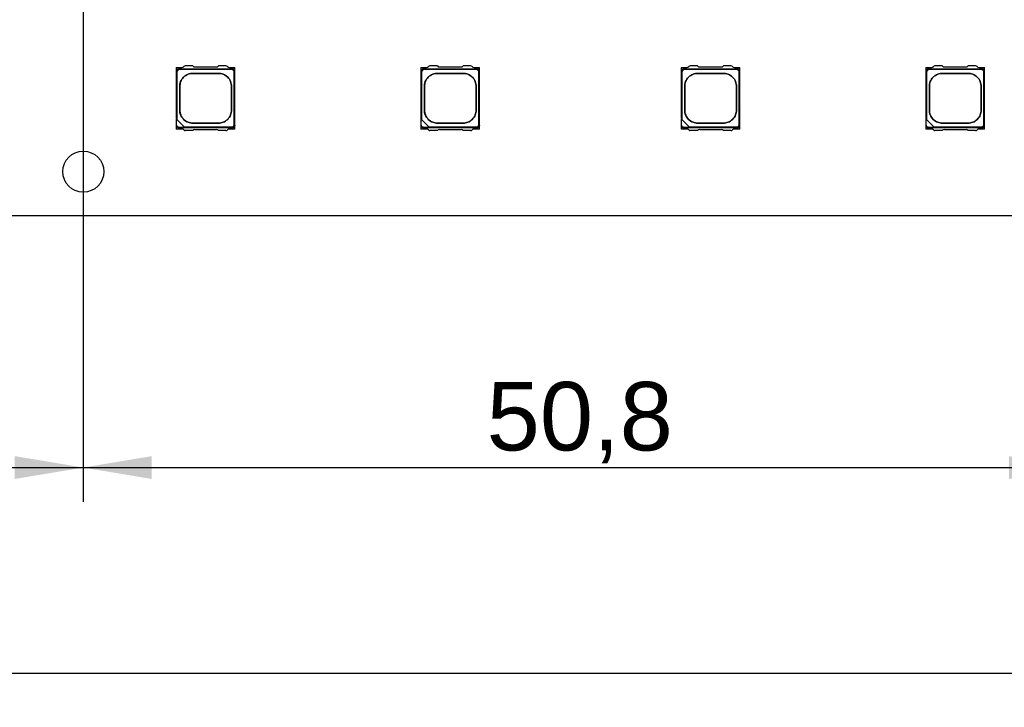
# Model space of a CAD drawing. Header units: millimetres. Extents: x 16 to 406, y 5 to 285.
# Tile 7 of 20: x 111 to 162, y 141 to 177. Entities that reach past the tile are written whole.
import ezdxf
from ezdxf.enums import TextEntityAlignment as Align

# ---------------------------------------------------------------- set-up
doc = ezdxf.new("R2010")
doc.units = ezdxf.units.MM
doc.layers.add('Default', color=7, linetype='Continuous')
doc.layers.add('RECLED_223X50MM_', color=7, linetype='Continuous')
doc.styles.add('SEACAD_Arial', font='arial.ttf')
doc.dimstyles.new('ISO', dxfattribs={"dimtxt": 3.5, "dimasz": 3.5, "dimexe": 1.75, "dimexo": 0, "dimgap": 0.875, "dimtad": 1, "dimtxsty": 'SEACAD_Arial', "dimblk1": '_SE_FILLED', "dimblk2": '_SE_FILLED', "dimsah": 1, "dimcen": 1.75, "dimadec": 0, "dimazin": 0, "dimtfac": 0.5, "dimtdec": 3, "dimtmove": 0, "dimatfit": 3, "dimfxl": 1, "dimarcsym": 0})

# ---------------------------------------------------------------- blocks, each defined once
blk = doc.blocks.new('SE')
at = {"layer": 'RECLED_223X50MM_', "color": 7, "linetype": 'Continuous'}
for p, q in [((119.326, 174.191), (119.326, 173.986)), ((119.326, 174.191), (119.608, 174.191)), ((119.456, 174.116), (122.196, 174.116)), ((122.161, 174.081), (119.491, 174.081)), ((120.164, 174.266), (119.787, 174.266)), ((120.276, 174.216), (121.376, 174.216)), ((121.866, 174.266), (121.488, 174.266)), ((122.044, 174.191), (122.326, 174.191)), ((122.326, 173.986), (122.326, 174.191)), ((131.826, 174.191), (131.826, 173.986)), ((131.826, 174.191), (132.108, 174.191)), ((131.956, 174.116), (134.696, 174.116)), ((134.661, 174.081), (131.991, 174.081)), ((132.664, 174.266), (132.287, 174.266)), ((132.776, 174.216), (133.876, 174.216)), ((134.366, 174.266), (133.988, 174.266)), ((134.544, 174.191), (134.826, 174.191)), ((134.826, 173.986), (134.826, 174.191)), ((145.126, 174.191), (145.126, 173.986)), ((145.126, 174.191), (145.408, 174.191)), ((145.256, 174.116), (147.996, 174.116)), ((147.961, 174.081), (145.291, 174.081)), ((145.964, 174.266), (145.587, 174.266)), ((146.076, 174.216), (147.176, 174.216)), ((147.666, 174.266), (147.288, 174.266)), ((147.844, 174.191), (148.126, 174.191)), ((148.126, 173.986), (148.126, 174.191)), ((157.626, 174.191), (157.626, 173.986)), ((157.626, 174.191), (157.908, 174.191)), ((157.756, 174.116), (160.496, 174.116)), ((160.461, 174.081), (157.791, 174.081)), ((158.464, 174.266), (158.087, 174.266)), ((158.576, 174.216), (159.676, 174.216)), ((160.166, 174.266), (159.788, 174.266)), ((160.344, 174.191), (160.626, 174.191)), ((160.626, 173.986), (160.626, 174.191)), ((119.326, 173.986), (119.326, 171.584)), ((119.361, 173.951), (119.361, 171.526)), ((122.291, 171.281), (122.291, 173.951)), ((122.326, 171.246), (122.326, 173.986)), ((131.826, 173.986), (131.826, 171.246)), ((131.861, 173.951), (131.861, 171.526)), ((134.791, 171.281), (134.791, 173.951)), ((134.826, 171.246), (134.826, 173.986)), ((145.126, 173.986), (145.126, 171.584)), ((145.161, 173.951), (145.161, 171.526)), ((148.091, 171.281), (148.091, 173.951)), ((148.126, 171.246), (148.126, 173.986)), ((157.626, 173.986), (157.626, 171.246)), ((157.661, 173.951), (157.661, 171.526)), ((160.591, 171.281), (160.591, 173.951)), ((160.626, 171.246), (160.626, 173.986)), ((119.361, 171.526), (119.34, 171.547)), ((131.861, 171.526), (131.84, 171.547)), ((145.161, 171.526), (145.14, 171.547)), ((157.661, 171.526), (157.64, 171.547)), ((119.326, 171.315), (119.326, 171.246)), ((119.326, 171.246), (119.326, 171.041)), ((119.608, 171.041), (119.326, 171.041)), ((119.736, 171.151), (119.361, 171.526)), ((119.455, 171.116), (122.2, 171.116)), ((119.736, 171.151), (122.161, 171.151)), ((119.757, 171.13), (119.736, 171.151)), ((122.326, 171.041), (122.044, 171.041)), ((122.326, 171.041), (122.326, 171.246)), ((131.826, 171.246), (131.826, 171.041)), ((132.108, 171.041), (131.826, 171.041)), ((132.236, 171.151), (131.861, 171.526)), ((131.955, 171.116), (134.7, 171.116)), ((132.236, 171.151), (134.661, 171.151)), ((132.257, 171.13), (132.236, 171.151)), ((134.826, 171.041), (134.544, 171.041)), ((134.826, 171.041), (134.826, 171.246)), ((145.126, 171.315), (145.126, 171.246)), ((145.126, 171.246), (145.126, 171.041)), ((145.408, 171.041), (145.126, 171.041)), ((145.536, 171.151), (145.161, 171.526)), ((145.255, 171.116), (148, 171.116)), ((145.536, 171.151), (147.961, 171.151)), ((145.557, 171.13), (145.536, 171.151)), ((148.126, 171.041), (147.844, 171.041)), ((148.126, 171.041), (148.126, 171.246)), ((157.626, 171.246), (157.626, 171.041)), ((157.908, 171.041), (157.626, 171.041)), ((158.036, 171.151), (157.661, 171.526)), ((157.755, 171.116), (160.5, 171.116)), ((158.036, 171.151), (160.461, 171.151)), ((158.057, 171.13), (158.036, 171.151)), ((160.626, 171.041), (160.344, 171.041)), ((160.626, 171.041), (160.626, 171.246)), ((120.164, 170.966), (119.787, 170.966)), ((120.276, 171.016), (121.376, 171.016)), ((121.866, 170.966), (121.488, 170.966)), ((132.664, 170.966), (132.287, 170.966)), ((132.776, 171.016), (133.876, 171.016)), ((134.366, 170.966), (133.988, 170.966)), ((145.964, 170.966), (145.587, 170.966)), ((146.076, 171.016), (147.176, 171.016)), ((147.666, 170.966), (147.288, 170.966)), ((158.464, 170.966), (158.087, 170.966)), ((158.576, 171.016), (159.676, 171.016)), ((160.166, 170.966), (159.788, 170.966)), ((292.276, 166.616), (69.276, 166.616))]:
    blk.add_line(p, q, dxfattribs=at)
blk.add_circle((114.576, 168.866), 1.05, dxfattribs=at)
for centre, radius, start, end in [((119.458, 173.984), 0.132, 91.0089, 178.9911), ((119.608, 174.341), 0.15, 270, 315.573), ((119.787, 174.166), 0.1, 90, 135.573), ((120.276, 174.366), 0.15, 221.8103, 270), ((121.376, 174.366), 0.15, 270, 318.1897), ((121.866, 174.166), 0.1, 44.427, 90), ((122.044, 174.341), 0.15, 224.427, 270), ((122.194, 173.984), 0.132, 1.0089, 88.9911), ((131.958, 173.984), 0.132, 91.0089, 178.9911), ((132.108, 174.341), 0.15, 270, 315.573), ((132.287, 174.166), 0.1, 90, 135.573), ((132.776, 174.366), 0.15, 221.8103, 270), ((133.876, 174.366), 0.15, 270, 318.1897), ((134.366, 174.166), 0.1, 44.427, 90), ((134.544, 174.341), 0.15, 224.427, 270), ((134.694, 173.984), 0.132, 1.0089, 88.9911), ((145.258, 173.984), 0.132, 91.0089, 178.9911), ((145.408, 174.341), 0.15, 270, 315.573), ((145.587, 174.166), 0.1, 90, 135.573), ((146.076, 174.366), 0.15, 221.8103, 270), ((147.176, 174.366), 0.15, 270, 318.1897), ((147.666, 174.166), 0.1, 44.427, 90), ((147.844, 174.341), 0.15, 224.427, 270), ((147.994, 173.984), 0.132, 1.0089, 88.9911), ((157.758, 173.984), 0.132, 91.0089, 178.9911), ((157.908, 174.341), 0.15, 270, 315.573), ((158.087, 174.166), 0.1, 90, 135.573), ((158.576, 174.366), 0.15, 221.8103, 270), ((159.676, 174.366), 0.15, 270, 318.1897), ((160.166, 174.166), 0.1, 44.427, 90), ((160.344, 174.341), 0.15, 224.427, 270), ((160.494, 173.984), 0.132, 1.0089, 88.9911), ((119.458, 171.248), 0.132, 181.0181, 268.5406), ((119.608, 170.891), 0.15, 44.427, 90), ((122.044, 170.891), 0.15, 90, 135.573), ((122.194, 171.248), 0.133, 272.729, 358.9646), ((131.958, 171.248), 0.132, 181.0181, 268.5406), ((132.108, 170.891), 0.15, 44.427, 90), ((134.544, 170.891), 0.15, 90, 135.573), ((134.694, 171.248), 0.133, 272.729, 358.9646), ((145.258, 171.248), 0.132, 181.0181, 268.5406), ((145.408, 170.891), 0.15, 44.427, 90), ((147.844, 170.891), 0.15, 90, 135.573), ((147.994, 171.248), 0.133, 272.729, 358.9646), ((157.758, 171.248), 0.132, 181.0181, 268.5406), ((157.908, 170.891), 0.15, 44.427, 90), ((160.344, 170.891), 0.15, 90, 135.573), ((160.494, 171.248), 0.133, 272.729, 358.9646), ((119.787, 171.066), 0.1, 224.427, 270), ((120.276, 170.866), 0.15, 90, 138.1897), ((121.376, 170.866), 0.15, 41.8103, 90), ((121.866, 171.066), 0.1, 270, 315.573), ((132.287, 171.066), 0.1, 224.427, 270), ((132.776, 170.866), 0.15, 90, 138.1897), ((133.876, 170.866), 0.15, 41.8103, 90), ((134.366, 171.066), 0.1, 270, 315.573), ((145.587, 171.066), 0.1, 224.427, 270), ((146.076, 170.866), 0.15, 90, 138.1897), ((147.176, 170.866), 0.15, 41.8103, 90), ((147.666, 171.066), 0.1, 270, 315.573), ((158.087, 171.066), 0.1, 224.427, 270), ((158.576, 170.866), 0.15, 90, 138.1897), ((159.676, 170.866), 0.15, 41.8103, 90), ((160.166, 171.066), 0.1, 270, 315.573)]:
    blk.add_arc(centre, radius, start, end, dxfattribs=at)
for points, degree, knots in [([(119.491, 174.081), (119.438, 174.081), (119.399, 174.043), (119.361, 174.005), (119.361, 173.951)], 2, [0, 0, 0, 0.5, 0.5, 1, 1, 1]), ([(122.291, 173.951), (122.291, 174.004), (122.253, 174.043), (122.215, 174.081), (122.161, 174.081)], 2, [0, 0, 0, 0.5, 0.5, 1, 1, 1]), ([(131.991, 174.081), (131.938, 174.081), (131.899, 174.043), (131.861, 174.005), (131.861, 173.951)], 2, [0, 0, 0, 0.5, 0.5, 1, 1, 1]), ([(134.791, 173.951), (134.791, 174.004), (134.753, 174.043), (134.715, 174.081), (134.661, 174.081)], 2, [0, 0, 0, 0.5, 0.5, 1, 1, 1]), ([(145.291, 174.081), (145.238, 174.081), (145.199, 174.043), (145.161, 174.005), (145.161, 173.951)], 2, [0, 0, 0, 0.5, 0.5, 1, 1, 1]), ([(148.091, 173.951), (148.091, 174.004), (148.053, 174.043), (148.015, 174.081), (147.961, 174.081)], 2, [0, 0, 0, 0.5, 0.5, 1, 1, 1]), ([(157.791, 174.081), (157.738, 174.081), (157.699, 174.043), (157.661, 174.005), (157.661, 173.951)], 2, [0, 0, 0, 0.5, 0.5, 1, 1, 1]), ([(160.591, 173.951), (160.591, 174.004), (160.553, 174.043), (160.515, 174.081), (160.461, 174.081)], 2, [0, 0, 0, 0.5, 0.5, 1, 1, 1]), ([(122.146, 172.006), (122.146, 172.119), (122.146, 172.326), (122.146, 172.616), (122.146, 172.906), (122.146, 173.113), (122.146, 173.301), (122.121, 173.465), (121.968, 173.708), (121.724, 173.861), (121.561, 173.886), (121.364, 173.886), (121.141, 173.886), (120.826, 173.886), (120.511, 173.886), (120.288, 173.886), (120.091, 173.886), (119.928, 173.861), (119.685, 173.708), (119.531, 173.465), (119.506, 173.301), (119.506, 173.113), (119.506, 172.906), (119.506, 172.616), (119.506, 172.326), (119.506, 172.119), (119.506, 171.931), (119.531, 171.767), (119.685, 171.524), (119.928, 171.371), (120.091, 171.346), (120.288, 171.346), (120.511, 171.346), (120.826, 171.346), (121.141, 171.346), (121.364, 171.346), (121.561, 171.346), (121.724, 171.371), (121.968, 171.524), (122.121, 171.767), (122.146, 171.931), (122.146, 172.006)], 3, [0, 0, 0, 0, 0.036742, 0.073484, 0.110226, 0.146967, 0.146967, 0.171271, 0.195574, 0.219877, 0.244181, 0.244181, 0.283832, 0.323484, 0.363135, 0.402787, 0.402787, 0.42709, 0.451393, 0.475697, 0.5, 0.5, 0.536742, 0.573484, 0.610226, 0.646967, 0.646967, 0.671271, 0.695574, 0.719877, 0.744181, 0.744181, 0.783832, 0.823484, 0.863135, 0.902787, 0.902787, 0.92709, 0.951393, 0.975697, 1, 1, 1, 1]), ([(122.145, 172.006), (122.145, 171.931), (122.12, 171.767), (121.967, 171.524), (121.724, 171.372), (121.561, 171.347), (121.365, 171.347), (121.141, 171.347), (120.826, 171.347), (120.511, 171.347), (120.288, 171.347), (120.091, 171.347), (119.928, 171.372), (119.685, 171.524), (119.533, 171.767), (119.507, 171.931), (119.507, 172.119), (119.507, 172.325), (119.507, 172.616), (119.507, 172.907), (119.507, 173.113), (119.507, 173.301), (119.533, 173.465), (119.685, 173.707), (119.928, 173.86), (120.091, 173.885), (120.288, 173.885), (120.511, 173.885), (120.826, 173.885), (121.141, 173.885), (121.365, 173.885), (121.561, 173.885), (121.724, 173.86), (121.967, 173.707), (122.12, 173.465), (122.145, 173.301), (122.145, 173.113), (122.145, 172.907), (122.145, 172.616), (122.145, 172.325), (122.145, 172.119), (122.145, 172.006)], 3, [0, 0, 0, 0, 0.024303, 0.048607, 0.07291, 0.097213, 0.097213, 0.136865, 0.176516, 0.216168, 0.255819, 0.255819, 0.280123, 0.304426, 0.328729, 0.353033, 0.353033, 0.389774, 0.426516, 0.463258, 0.5, 0.5, 0.524303, 0.548607, 0.57291, 0.597213, 0.597213, 0.636865, 0.676516, 0.716168, 0.755819, 0.755819, 0.780123, 0.804426, 0.828729, 0.853033, 0.853033, 0.889774, 0.926516, 0.963258, 1, 1, 1, 1]), ([(134.646, 172.006), (134.646, 172.119), (134.646, 172.326), (134.646, 172.616), (134.646, 172.906), (134.646, 173.113), (134.646, 173.301), (134.621, 173.465), (134.468, 173.708), (134.224, 173.861), (134.061, 173.886), (133.864, 173.886), (133.641, 173.886), (133.326, 173.886), (133.011, 173.886), (132.788, 173.886), (132.591, 173.886), (132.428, 173.861), (132.185, 173.708), (132.031, 173.465), (132.006, 173.301), (132.006, 173.113), (132.006, 172.906), (132.006, 172.616), (132.006, 172.326), (132.006, 172.119), (132.006, 171.931), (132.031, 171.767), (132.185, 171.524), (132.428, 171.371), (132.591, 171.346), (132.788, 171.346), (133.011, 171.346), (133.326, 171.346), (133.641, 171.346), (133.864, 171.346), (134.061, 171.346), (134.224, 171.371), (134.468, 171.524), (134.621, 171.767), (134.646, 171.931), (134.646, 172.006)], 3, [0, 0, 0, 0, 0.036742, 0.073484, 0.110226, 0.146967, 0.146967, 0.171271, 0.195574, 0.219877, 0.244181, 0.244181, 0.283832, 0.323484, 0.363135, 0.402787, 0.402787, 0.42709, 0.451393, 0.475697, 0.5, 0.5, 0.536742, 0.573484, 0.610226, 0.646967, 0.646967, 0.671271, 0.695574, 0.719877, 0.744181, 0.744181, 0.783832, 0.823484, 0.863135, 0.902787, 0.902787, 0.92709, 0.951393, 0.975697, 1, 1, 1, 1]), ([(134.645, 172.006), (134.645, 171.931), (134.62, 171.767), (134.467, 171.524), (134.224, 171.372), (134.061, 171.347), (133.865, 171.347), (133.641, 171.347), (133.326, 171.347), (133.011, 171.347), (132.788, 171.347), (132.591, 171.347), (132.428, 171.372), (132.185, 171.524), (132.033, 171.767), (132.007, 171.931), (132.007, 172.119), (132.007, 172.325), (132.007, 172.616), (132.007, 172.907), (132.007, 173.113), (132.007, 173.301), (132.033, 173.465), (132.185, 173.707), (132.428, 173.86), (132.591, 173.885), (132.788, 173.885), (133.011, 173.885), (133.326, 173.885), (133.641, 173.885), (133.865, 173.885), (134.061, 173.885), (134.224, 173.86), (134.467, 173.707), (134.62, 173.465), (134.645, 173.301), (134.645, 173.113), (134.645, 172.907), (134.645, 172.616), (134.645, 172.325), (134.645, 172.119), (134.645, 172.006)], 3, [0, 0, 0, 0, 0.024303, 0.048607, 0.07291, 0.097213, 0.097213, 0.136865, 0.176516, 0.216168, 0.255819, 0.255819, 0.280123, 0.304426, 0.328729, 0.353033, 0.353033, 0.389774, 0.426516, 0.463258, 0.5, 0.5, 0.524303, 0.548607, 0.57291, 0.597213, 0.597213, 0.636865, 0.676516, 0.716168, 0.755819, 0.755819, 0.780123, 0.804426, 0.828729, 0.853033, 0.853033, 0.889774, 0.926516, 0.963258, 1, 1, 1, 1]), ([(147.946, 172.006), (147.946, 172.119), (147.946, 172.326), (147.946, 172.616), (147.946, 172.906), (147.946, 173.113), (147.946, 173.301), (147.921, 173.465), (147.768, 173.708), (147.524, 173.861), (147.361, 173.886), (147.164, 173.886), (146.941, 173.886), (146.626, 173.886), (146.311, 173.886), (146.088, 173.886), (145.891, 173.886), (145.728, 173.861), (145.485, 173.708), (145.331, 173.465), (145.306, 173.301), (145.306, 173.113), (145.306, 172.906), (145.306, 172.616), (145.306, 172.326), (145.306, 172.119), (145.306, 171.931), (145.331, 171.767), (145.485, 171.524), (145.728, 171.371), (145.891, 171.346), (146.088, 171.346), (146.311, 171.346), (146.626, 171.346), (146.941, 171.346), (147.164, 171.346), (147.361, 171.346), (147.524, 171.371), (147.768, 171.524), (147.921, 171.767), (147.946, 171.931), (147.946, 172.006)], 3, [0, 0, 0, 0, 0.036742, 0.073484, 0.110226, 0.146967, 0.146967, 0.171271, 0.195574, 0.219877, 0.244181, 0.244181, 0.283832, 0.323484, 0.363135, 0.402787, 0.402787, 0.42709, 0.451393, 0.475697, 0.5, 0.5, 0.536742, 0.573484, 0.610226, 0.646967, 0.646967, 0.671271, 0.695574, 0.719877, 0.744181, 0.744181, 0.783832, 0.823484, 0.863135, 0.902787, 0.902787, 0.92709, 0.951393, 0.975697, 1, 1, 1, 1]), ([(147.945, 172.006), (147.945, 171.931), (147.92, 171.767), (147.767, 171.524), (147.524, 171.372), (147.361, 171.347), (147.165, 171.347), (146.941, 171.347), (146.626, 171.347), (146.311, 171.347), (146.088, 171.347), (145.891, 171.347), (145.728, 171.372), (145.485, 171.524), (145.333, 171.767), (145.307, 171.931), (145.307, 172.119), (145.307, 172.325), (145.307, 172.616), (145.307, 172.907), (145.307, 173.113), (145.307, 173.301), (145.333, 173.465), (145.485, 173.707), (145.728, 173.86), (145.891, 173.885), (146.088, 173.885), (146.311, 173.885), (146.626, 173.885), (146.941, 173.885), (147.165, 173.885), (147.361, 173.885), (147.524, 173.86), (147.767, 173.707), (147.92, 173.465), (147.945, 173.301), (147.945, 173.113), (147.945, 172.907), (147.945, 172.616), (147.945, 172.325), (147.945, 172.119), (147.945, 172.006)], 3, [0, 0, 0, 0, 0.024303, 0.048607, 0.07291, 0.097213, 0.097213, 0.136865, 0.176516, 0.216168, 0.255819, 0.255819, 0.280123, 0.304426, 0.328729, 0.353033, 0.353033, 0.389774, 0.426516, 0.463258, 0.5, 0.5, 0.524303, 0.548607, 0.57291, 0.597213, 0.597213, 0.636865, 0.676516, 0.716168, 0.755819, 0.755819, 0.780123, 0.804426, 0.828729, 0.853033, 0.853033, 0.889774, 0.926516, 0.963258, 1, 1, 1, 1]), ([(160.446, 172.006), (160.446, 172.119), (160.446, 172.326), (160.446, 172.616), (160.446, 172.906), (160.446, 173.113), (160.446, 173.301), (160.421, 173.465), (160.268, 173.708), (160.024, 173.861), (159.861, 173.886), (159.664, 173.886), (159.441, 173.886), (159.126, 173.886), (158.811, 173.886), (158.588, 173.886), (158.391, 173.886), (158.228, 173.861), (157.985, 173.708), (157.831, 173.465), (157.806, 173.301), (157.806, 173.113), (157.806, 172.906), (157.806, 172.616), (157.806, 172.326), (157.806, 172.119), (157.806, 171.931), (157.831, 171.767), (157.985, 171.524), (158.228, 171.371), (158.391, 171.346), (158.588, 171.346), (158.811, 171.346), (159.126, 171.346), (159.441, 171.346), (159.664, 171.346), (159.861, 171.346), (160.024, 171.371), (160.268, 171.524), (160.421, 171.767), (160.446, 171.931), (160.446, 172.006)], 3, [0, 0, 0, 0, 0.036742, 0.073484, 0.110226, 0.146967, 0.146967, 0.171271, 0.195574, 0.219877, 0.244181, 0.244181, 0.283832, 0.323484, 0.363135, 0.402787, 0.402787, 0.42709, 0.451393, 0.475697, 0.5, 0.5, 0.536742, 0.573484, 0.610226, 0.646967, 0.646967, 0.671271, 0.695574, 0.719877, 0.744181, 0.744181, 0.783832, 0.823484, 0.863135, 0.902787, 0.902787, 0.92709, 0.951393, 0.975697, 1, 1, 1, 1]), ([(160.445, 172.006), (160.445, 171.931), (160.42, 171.767), (160.267, 171.524), (160.024, 171.372), (159.861, 171.347), (159.665, 171.347), (159.441, 171.347), (159.126, 171.347), (158.811, 171.347), (158.588, 171.347), (158.391, 171.347), (158.228, 171.372), (157.985, 171.524), (157.833, 171.767), (157.807, 171.931), (157.807, 172.119), (157.807, 172.325), (157.807, 172.616), (157.807, 172.907), (157.807, 173.113), (157.807, 173.301), (157.833, 173.465), (157.985, 173.707), (158.228, 173.86), (158.391, 173.885), (158.588, 173.885), (158.811, 173.885), (159.126, 173.885), (159.441, 173.885), (159.665, 173.885), (159.861, 173.885), (160.024, 173.86), (160.267, 173.707), (160.42, 173.465), (160.445, 173.301), (160.445, 173.113), (160.445, 172.907), (160.445, 172.616), (160.445, 172.325), (160.445, 172.119), (160.445, 172.006)], 3, [0, 0, 0, 0, 0.024303, 0.048607, 0.07291, 0.097213, 0.097213, 0.136865, 0.176516, 0.216168, 0.255819, 0.255819, 0.280123, 0.304426, 0.328729, 0.353033, 0.353033, 0.389774, 0.426516, 0.463258, 0.5, 0.5, 0.524303, 0.548607, 0.57291, 0.597213, 0.597213, 0.636865, 0.676516, 0.716168, 0.755819, 0.755819, 0.780123, 0.804426, 0.828729, 0.853033, 0.853033, 0.889774, 0.926516, 0.963258, 1, 1, 1, 1]), ([(119.757, 171.13), (119.715, 171.13), (119.672, 171.13), (119.569, 171.13), (119.508, 171.121), (119.388, 171.142), (119.34, 171.199), (119.34, 171.26), (119.34, 171.356), (119.34, 171.451), (119.34, 171.547)], 3, [0, 0, 0, 0, 0.163329, 0.163329, 0.397391, 0.397391, 0.631454, 0.631454, 0.631454, 1, 1, 1, 1]), ([(132.257, 171.13), (132.215, 171.13), (132.172, 171.13), (132.069, 171.13), (132.008, 171.121), (131.888, 171.142), (131.84, 171.199), (131.84, 171.26), (131.84, 171.356), (131.84, 171.451), (131.84, 171.547)], 3, [0, 0, 0, 0, 0.163329, 0.163329, 0.397391, 0.397391, 0.631454, 0.631454, 0.631454, 1, 1, 1, 1]), ([(145.557, 171.13), (145.515, 171.13), (145.472, 171.13), (145.369, 171.13), (145.308, 171.121), (145.188, 171.142), (145.14, 171.199), (145.14, 171.26), (145.14, 171.356), (145.14, 171.451), (145.14, 171.547)], 3, [0, 0, 0, 0, 0.163329, 0.163329, 0.397391, 0.397391, 0.631454, 0.631454, 0.631454, 1, 1, 1, 1]), ([(158.057, 171.13), (158.015, 171.13), (157.972, 171.13), (157.869, 171.13), (157.808, 171.121), (157.688, 171.142), (157.64, 171.199), (157.64, 171.26), (157.64, 171.356), (157.64, 171.451), (157.64, 171.547)], 3, [0, 0, 0, 0, 0.163329, 0.163329, 0.397391, 0.397391, 0.631454, 0.631454, 0.631454, 1, 1, 1, 1]), ([(122.161, 171.151), (122.215, 171.151), (122.253, 171.189), (122.291, 171.227), (122.291, 171.281)], 2, [0, 0, 0, 0.5, 0.5, 1, 1, 1]), ([(134.661, 171.151), (134.715, 171.151), (134.753, 171.189), (134.791, 171.227), (134.791, 171.281)], 2, [0, 0, 0, 0.5, 0.5, 1, 1, 1]), ([(147.961, 171.151), (148.015, 171.151), (148.053, 171.189), (148.091, 171.227), (148.091, 171.281)], 2, [0, 0, 0, 0.5, 0.5, 1, 1, 1]), ([(160.461, 171.151), (160.515, 171.151), (160.553, 171.189), (160.591, 171.227), (160.591, 171.281)], 2, [0, 0, 0, 0.5, 0.5, 1, 1, 1])]:
    blk.add_open_spline(points, degree=degree, knots=knots, dxfattribs=at)
blk = doc.blocks.new('DMBLK2')
at = {"layer": 'Default', "linetype": 'Continuous'}
for points in [[(72.776, 153.163), (72.776, 154.329), (69.276, 153.746)], [(111.076, 153.163), (114.576, 153.746), (111.076, 154.329)]]:
    blk.add_hatch(color=7, dxfattribs=at).paths.add_polyline_path(points)
at = {"layer": 'Default', "color": 7, "linetype": 'Continuous'}
for p, q in [((114.576, 191.366), (114.576, 151.996)), ((69.276, 166.616), (69.276, 151.996)), ((69.276, 153.746), (114.576, 153.746))]:
    blk.add_line(p, q, dxfattribs=at)
at = {"layer": 'Default', "color": 7, "linetype": 'Continuous', "style": 'SEACAD_Arial'}
blk.add_text('45,3', height=3.5, dxfattribs=at).set_placement((87.133, 158.121), align=Align.TOP_LEFT)
blk = doc.blocks.new('_SE_FILLED')
at = {"color": 0}
blk.add_line((0, 0), (-1, 0), dxfattribs=at)
blk.add_solid([(0, 0), (-1, -0.1665), (-1, 0.1665), (0, 0)], dxfattribs=at)
blk = doc.blocks.new('DMBLK3')
at = {"layer": 'Default', "linetype": 'Continuous'}
for points in [[(118.076, 153.163), (118.076, 154.329), (114.576, 153.746)], [(161.876, 153.163), (165.376, 153.746), (161.876, 154.329)]]:
    blk.add_hatch(color=7, dxfattribs=at).paths.add_polyline_path(points)
at = {"layer": 'Default', "color": 7, "linetype": 'Continuous'}
for p, q in [((114.576, 191.366), (114.576, 151.996)), ((165.376, 191.366), (165.376, 151.996)), ((114.576, 153.746), (165.376, 153.746))]:
    blk.add_line(p, q, dxfattribs=at)
at = {"layer": 'Default', "color": 7, "linetype": 'Continuous', "style": 'SEACAD_Arial'}
blk.add_text('50,8', height=3.5, dxfattribs=at).set_placement((135.183, 158.121), align=Align.TOP_LEFT)
blk = doc.blocks.new('DMBLK6')
at = {"layer": 'Default', "linetype": 'Continuous'}
for points in [[(72.776, 142.663), (72.776, 143.829), (69.276, 143.246)], [(288.776, 142.663), (292.276, 143.246), (288.776, 143.829)]]:
    blk.add_hatch(color=7, dxfattribs=at).paths.add_polyline_path(points)
at = {"layer": 'Default', "color": 7, "linetype": 'Continuous'}
for p, q in [((69.276, 166.616), (69.276, 141.496)), ((292.276, 166.616), (292.276, 141.496)), ((69.276, 143.246), (292.276, 143.246))]:
    blk.add_line(p, q, dxfattribs=at)
at = {"layer": 'Default', "color": 7, "linetype": 'Continuous', "style": 'SEACAD_Arial'}
blk.add_text('223', height=3.5, dxfattribs=at).set_placement((176.667, 147.621), align=Align.TOP_LEFT)

msp = doc.modelspace()

# ---------------------------------------------------------------- block references
at = {"layer": 'Default'}
msp.add_blockref('SE', (0, 0), dxfattribs=at)

# ---------------------------------------------------------------- dimensions: what is measured, and where the dimension line sits
at = {"layer": 'Default', "color": 7, "linetype": 'Continuous'}
dim = msp.add_linear_dim(base=(114.576, 153.746), p1=(69.276, 166.616), p2=(114.576, 191.366), text='\\A1;<>', dimstyle='ISO', dxfattribs=at)
dim.commit()
dim.dimension.update_dxf_attribs({"geometry": 'DMBLK2', "text_midpoint": (91.926, 153.746), "dimtype": 160})
for base, p1, p2, picture, middle in [((114.576, 153.746), (114.576, 191.366), (165.376, 191.366), 'DMBLK3', (139.976, 153.746)), ((69.276, 143.246), (69.276, 166.616), (292.276, 166.616), 'DMBLK6', (180.776, 143.246))]:
    dim = msp.add_linear_dim(base=base, p1=p1, p2=p2, angle=0, text='\\A1;<>', dimstyle='ISO', dxfattribs=at)
    dim.commit()
    dim.dimension.update_dxf_attribs({"geometry": picture, "text_midpoint": middle, "dimtype": 161})

doc.saveas('drawing.dxf')
